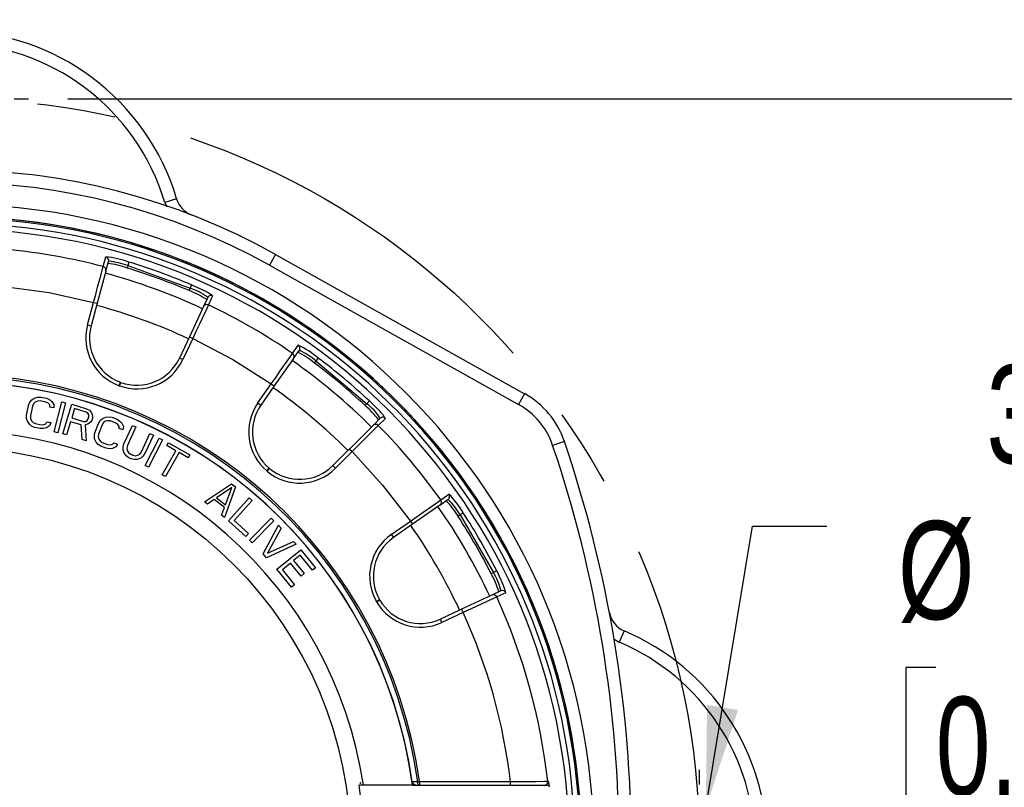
# Model space of a CAD drawing. Header units: millimetres. Extents: x 0 to 699, y 0 to 540.
# Tile 11 of 26: x 180 to 260, y 418 to 480. Entities that reach past the tile are written whole.
import ezdxf

# ---------------------------------------------------------------- set-up
doc = ezdxf.new("R2010")
doc.units = ezdxf.units.MM
doc.header["$LTSCALE"] = 2.5
doc.linetypes.add('CENTERX2', pattern=[20.32, 12.7, -2.54, 2.54, -2.54])
doc.layers.add('CENTER', color=40, linetype='CENTERX2')
doc.layers.add('DIMENSIONS', color=140, linetype='Continuous', lineweight=25)
doc.styles.add('SLDTEXTSTYLE2', font='TXT', dxfattribs={"width": 0.75})
doc.dimstyles.new('SLDDIMSTYLE5', dxfattribs={"dimtxt": 7.9375, "dimasz": 8.255, "dimexe": 0, "dimexo": 0.0625, "dimgap": 1.984375, "dimtad": 0, "dimtih": 1, "dimtoh": 1, "dimdec": 1, "dimrnd": 1e-09, "dimzin": 4, "dimdsep": 46, "dimtxsty": 'SLDTEXTSTYLE2', "dimsah": 1, "dimcen": 0, "dimadec": 0, "dimazin": 1, "dimtfac": 1, "dimtdec": 1, "dimtofl": 0, "dimtmove": 0, "dimatfit": 3, "dimfxl": 0, "dimfrac": 2, "dimtolj": 1, "dimtzin": 12, "dimarcsym": 0})
doc.dimstyles.new('SLDDIMSTYLE6', dxfattribs={"dimtxt": 7.9375, "dimasz": 8.255, "dimexe": 0, "dimexo": 0.0625, "dimgap": 1.984375, "dimtad": 0, "dimtih": 1, "dimtoh": 1, "dimdec": 1, "dimrnd": 1e-09, "dimzin": 12, "dimdsep": 46, "dimtxsty": 'SLDTEXTSTYLE2', "dimsah": 1, "dimcen": 0, "dimadec": 0, "dimazin": 3, "dimtfac": 1, "dimtdec": 1, "dimtofl": 0, "dimtmove": 0, "dimatfit": 3, "dimfxl": 0, "dimfrac": 2, "dimtolj": 1, "dimtzin": 12, "dimarcsym": 0})
doc.dimstyles.new('SLDDIMSTYLE7', dxfattribs={"dimtxt": 7.9375, "dimasz": 8.255, "dimexe": 0, "dimexo": 0.0625, "dimgap": 1.984375, "dimtad": 0, "dimtih": 1, "dimtoh": 1, "dimdec": 1, "dimrnd": 1e-09, "dimzin": 12, "dimdsep": 46, "dimtxsty": 'SLDTEXTSTYLE2', "dimsah": 1, "dimcen": 0, "dimadec": 0, "dimazin": 3, "dimtfac": 1, "dimtdec": 1, "dimtofl": 0, "dimtmove": 0, "dimatfit": 3, "dimfxl": 0, "dimfrac": 2, "dimtolj": 1, "dimtzin": 12, "dimarcsym": 0})
doc.dimstyles.new('SLDDIMSTYLE8', dxfattribs={"dimtxt": 7.9375, "dimasz": 8.255, "dimexe": 0, "dimexo": 0.0625, "dimgap": 1.984375, "dimtad": 0, "dimtih": 1, "dimtoh": 1, "dimdec": 1, "dimrnd": 1e-09, "dimzin": 12, "dimdsep": 46, "dimtxsty": 'SLDTEXTSTYLE2', "dimsah": 1, "dimcen": 0.09, "dimadec": 0, "dimazin": 3, "dimtfac": 1, "dimtdec": 1, "dimtofl": 0, "dimtmove": 0, "dimatfit": 3, "dimfxl": 0, "dimfrac": 2, "dimtolj": 1, "dimtzin": 12, "dimarcsym": 0})

# ---------------------------------------------------------------- blocks, each defined once
blk = doc.blocks.new('_D_5')
at = {"layer": 'DIMENSIONS'}
for p, q in [((68.506, 475.7), (66.088, 475.7)), ((66.088, 475.7), (66.088, 463.099)), ((89.033, 475.7), (91.452, 475.7)), ((91.452, 475.7), (91.452, 463.099)), ((115.811, 464.262), (101.92, 464.262)), ((128.89, 452.873), (115.811, 464.262)), ((66.088, 463.099), (68.506, 463.099)), ((91.452, 463.099), (89.033, 463.099))]:
    blk.add_line(p, q, dxfattribs=at)
blk.add_solid([(128.89, 452.873), (123.499, 459.252), (121.831, 457.336)], dxfattribs=at)
at = {"layer": 'DIMENSIONS', "char_height": 7.9375, "attachment_point": 1, "style": 'SLDTEXTSTYLE2'}
for s, insert in [('%%c', (59.588, 487.544)), ('121.0', (71.559, 487.544)), ('4.76', (68.506, 473.331)), ('B.C.', (68.501, 459.118))]:
    blk.add_mtext(s, dxfattribs=dict(at, insert=insert))
blk = doc.blocks.new('_D_6')
at = {"layer": 'DIMENSIONS'}
for p, q in [((117.629, 491.78), (115.211, 491.78)), ((115.211, 491.78), (115.211, 479.18)), ((138.157, 491.78), (140.575, 491.78)), ((140.575, 491.78), (140.575, 479.18)), ((162.95, 491.78), (147.075, 491.78)), ((166.953, 464.563), (162.95, 491.78)), ((115.211, 479.18), (117.629, 479.18)), ((140.575, 479.18), (138.157, 479.18))]:
    blk.add_line(p, q, dxfattribs=at)
blk.add_solid([(166.953, 464.563), (167.008, 472.915), (164.495, 472.545)], dxfattribs=at)
at = {"layer": 'DIMENSIONS', "char_height": 7.9375, "attachment_point": 1, "style": 'SLDTEXTSTYLE2'}
for s, insert in [('%%c', (108.712, 503.625)), ('103.9', (120.682, 503.625)), ('4.09', (117.629, 489.412))]:
    blk.add_mtext(s, dxfattribs=dict(at, insert=insert))
blk = doc.blocks.new('_D_7')
at = {"layer": 'DIMENSIONS'}
for p, q in [((70.912, 424.778), (68.493, 424.778)), ((68.493, 424.778), (68.493, 412.177)), ((91.439, 424.778), (93.857, 424.778)), ((93.857, 424.778), (93.857, 412.177)), ((109.112, 424.778), (100.357, 424.778)), ((124.332, 422.07), (109.112, 424.778)), ((68.493, 412.177), (70.912, 412.177)), ((93.857, 412.177), (91.439, 412.177))]:
    blk.add_line(p, q, dxfattribs=at)
blk.add_solid([(124.332, 422.07), (116.427, 424.766), (115.982, 422.266)], dxfattribs=at)
at = {"layer": 'DIMENSIONS', "char_height": 7.9375, "attachment_point": 1, "style": 'SLDTEXTSTYLE2'}
for s, insert in [('%%c', (61.994, 436.622)), ('101.9', (73.964, 436.622)), ('4.01', (70.912, 422.409))]:
    blk.add_mtext(s, dxfattribs=dict(at, insert=insert))
blk = doc.blocks.new('_D_8')
at = {"layer": 'DIMENSIONS'}
for p, q in [((235.541, 416.3), (239.329, 439.108)), ((239.329, 439.108), (245.332, 439.108)), ((254.138, 427.671), (251.719, 427.671)), ((251.719, 427.671), (251.719, 415.07)), ((274.665, 427.671), (277.083, 427.671)), ((277.083, 427.671), (277.083, 415.07)), ((251.719, 415.07), (254.138, 415.07)), ((277.083, 415.07), (274.665, 415.07))]:
    blk.add_line(p, q, dxfattribs=at)
blk.add_solid([(235.541, 416.3), (238.147, 424.236), (235.641, 424.652)], dxfattribs=at)
at = {"layer": 'DIMENSIONS', "char_height": 7.9375, "attachment_point": 1, "style": 'SLDTEXTSTYLE2'}
for s, insert in [('3X', (258.244, 452.116)), ('%%c', (251.085, 439.515)), ('6.4', (263.055, 439.515)), ('0.25', (254.138, 425.302))]:
    blk.add_mtext(s, dxfattribs=dict(at, insert=insert))
blk = doc.blocks.new('_D_9')
at = {"layer": 'DIMENSIONS'}
for p, q in [((183.932, 473.644), (312.705, 473.644)), ((304.767, 473.644), (304.767, 457.667)), ((294.503, 443.333), (292.085, 443.333)), ((292.085, 443.333), (292.085, 430.732)), ((315.031, 443.333), (317.449, 443.333)), ((317.449, 443.333), (317.449, 430.732)), ((292.085, 430.732), (294.503, 430.732)), ((317.449, 430.732), (315.031, 430.732)), ((304.767, 413.144), (304.767, 429.12)), ((244.432, 413.144), (312.705, 413.144))]:
    blk.add_line(p, q, dxfattribs=at)
for points in [[(304.767, 473.644), (303.497, 465.389), (306.037, 465.389)], [(304.767, 413.144), (306.037, 421.399), (303.497, 421.399)]]:
    blk.add_solid(points, dxfattribs=at)
at = {"layer": 'DIMENSIONS', "char_height": 7.9375, "attachment_point": 1, "style": 'SLDTEXTSTYLE2'}
for s, insert in [('60.5', (294.503, 455.177)), ('2.38', (294.503, 440.964))]:
    blk.add_mtext(s, dxfattribs=dict(at, insert=insert))
blk = doc.blocks.new('SW_CENTERMARKSYMBOL_2')
at = {"layer": 'CENTER', "color": 0}
for p, q in [((0, 5.08), (0, 6.24)), ((0, 0), (0, 2.54)), ((-5.08, 0), (-6.24, 0)), ((0, 0), (-2.54, 0)), ((0, 0), (0, -2.54)), ((0, 0), (2.54, 0)), ((5.08, 0), (6.24, 0)), ((0, -5.08), (0, -6.24))]:
    blk.add_line(p, q, dxfattribs=at)
blk = doc.blocks.new('SW_CENTERMARKSYMBOL_4')
at = {"layer": 'CENTER', "color": 0}
for p, q in [((0, 5.08), (0, 6.24)), ((0, 0), (0, 2.54)), ((-5.08, 0), (-6.24, 0)), ((0, 0), (-2.54, 0)), ((0, 0), (0, -2.54)), ((0, 0), (2.54, 0)), ((5.08, 0), (6.24, 0)), ((0, -5.08), (0, -6.24))]:
    blk.add_line(p, q, dxfattribs=at)

msp = doc.modelspace()

# ---------------------------------------------------------------- linework, layer by layer
for p, q in [((192.728, 465.563), (191.769, 465.278)), ((191.769, 465.278), (191.922, 464.919)), ((186.784, 460.092), (186.995, 460.878)), ((186.998, 459.724), (187.209, 460.511)), ((187.217, 460.628), (187.209, 460.511)), ((187.209, 460.511), (187.252, 460.519)), ((188.861, 460.455), (188.774, 460.169)), ((200.727, 461.07), (200.239, 460.197)), ((200.727, 461.07), (220.881, 449.813)), ((186.998, 459.724), (186.3, 457.12)), ((188.774, 460.169), (188.721, 459.972)), ((188.774, 460.169), (193.823, 458.331)), ((200.239, 460.197), (220.394, 448.94)), ((193.737, 458.146), (193.823, 458.331)), ((193.94, 458.607), (193.823, 458.331)), ((195.241, 457.587), (194.897, 456.849)), ((195.213, 457.621), (195.241, 457.587)), ((195.642, 457.731), (195.297, 456.993)), ((185.521, 455.369), (186.011, 457.197)), ((186.3, 457.12), (185.81, 455.292)), ((186.011, 457.197), (186.3, 457.12)), ((194.897, 456.849), (193.758, 454.405)), ((185.521, 455.369), (185.81, 455.292)), ((193.758, 454.405), (192.958, 452.69)), ((194.03, 454.279), (193.23, 452.563)), ((193.758, 454.405), (194.03, 454.279)), ((202.102, 453.065), (202.569, 453.732)), ((202.177, 452.646), (202.644, 453.313)), ((202.691, 453.421), (202.644, 453.313)), ((202.644, 453.313), (202.687, 453.306)), ((193.23, 452.563), (192.958, 452.69)), ((202.177, 452.646), (200.63, 450.437)), ((203.997, 452.457), (203.881, 452.29)), ((204.177, 452.696), (203.997, 452.457)), ((203.997, 452.457), (208.114, 449.003)), ((188.08, 450.455), (188.183, 450.737)), ((188.11, 450.444), (188.08, 450.455)), ((188.11, 450.444), (188.213, 450.726)), ((188.213, 450.726), (188.183, 450.737)), ((199.299, 449.059), (200.385, 450.61)), ((200.63, 450.437), (199.545, 448.887)), ((200.385, 450.61), (200.63, 450.437)), ((180.857, 449.117), (181.002, 449.304)), ((181.002, 449.304), (181.248, 449.471)), ((181.248, 449.471), (181.474, 449.534)), ((181.474, 449.534), (181.74, 449.534)), ((181.74, 449.534), (182.199, 449.441)), ((182.199, 449.441), (182.443, 449.337)), ((182.443, 449.337), (182.626, 449.191)), ((220.881, 449.813), (220.394, 448.94)), ((180.594, 448.085), (180.753, 448.866)), ((180.753, 448.866), (180.857, 449.117)), ((181.059, 448.804), (180.9, 448.022)), ((181.153, 449.002), (181.059, 448.804)), ((181.287, 449.138), (181.153, 449.002)), ((181.461, 449.211), (181.287, 449.138)), ((181.676, 449.221), (181.461, 449.211)), ((182.135, 449.128), (181.676, 449.221)), ((182.329, 449.034), (182.135, 449.128)), ((182.461, 448.899), (182.329, 449.034)), ((182.48, 448.732), (182.461, 448.899)), ((182.786, 448.67), (182.48, 448.732)), ((182.626, 449.191), (182.788, 448.941)), ((182.788, 448.941), (182.786, 448.67)), ((182.817, 446.734), (183.427, 449.158)), ((183.73, 449.082), (183.12, 446.657)), ((183.427, 449.158), (183.73, 449.082)), ((183.527, 446.565), (184.246, 448.959)), ((184.469, 448.614), (184.239, 447.85)), ((184.246, 448.959), (185.443, 448.599)), ((185.416, 448.329), (184.469, 448.614)), ((185.443, 448.599), (185.677, 448.473)), ((185.677, 448.473), (185.831, 448.26)), ((199.299, 449.059), (199.545, 448.887)), ((207.97, 448.859), (208.114, 449.003)), ((208.318, 449.221), (208.114, 449.003)), ((180.592, 447.814), (180.594, 448.085)), ((180.652, 447.584), (180.592, 447.814)), ((180.9, 448.022), (180.909, 447.803)), ((180.909, 447.803), (180.979, 447.626)), ((184.239, 447.85), (185.187, 447.565)), ((185.551, 448.233), (185.416, 448.329)), ((185.482, 447.643), (185.578, 447.781)), ((185.62, 448.102), (185.551, 448.233)), ((185.578, 447.781), (185.624, 447.934)), ((185.624, 447.934), (185.62, 448.102)), ((185.831, 448.26), (185.919, 448.012)), ((185.923, 447.844), (185.862, 447.64)), ((185.919, 448.012), (185.923, 447.844)), ((186.544, 447.634), (186.717, 447.796)), ((186.717, 447.796), (186.987, 447.922)), ((186.987, 447.922), (187.22, 447.947)), ((187.22, 447.947), (187.482, 447.905)), ((187.482, 447.905), (187.92, 447.739)), ((187.92, 447.739), (188.145, 447.597)), ((209.192, 447.819), (208.616, 447.243)), ((209.618, 447.817), (209.042, 447.241)), ((209.177, 447.861), (209.192, 447.819)), ((180.813, 447.334), (180.652, 447.584)), ((180.996, 447.188), (180.813, 447.334)), ((180.979, 447.626), (181.111, 447.491)), ((181.241, 447.084), (180.996, 447.188)), ((181.111, 447.491), (181.304, 447.397)), ((181.7, 446.991), (181.241, 447.084)), ((181.304, 447.397), (181.764, 447.304)), ((181.966, 446.991), (181.7, 446.991)), ((181.764, 447.304), (181.979, 447.314)), ((182.191, 447.054), (181.966, 446.991)), ((181.979, 447.314), (182.153, 447.387)), ((182.153, 447.387), (182.236, 447.533)), ((182.438, 447.221), (182.191, 447.054)), ((182.236, 447.533), (182.542, 447.471)), ((182.542, 447.471), (182.438, 447.221)), ((184.147, 447.544), (183.826, 446.475)), ((184.995, 447.29), (184.147, 447.544)), ((185.073, 446.1), (184.995, 447.29)), ((185.187, 447.565), (185.352, 447.571)), ((185.555, 447.343), (185.325, 447.302)), ((185.325, 447.302), (185.422, 445.995)), ((185.352, 447.571), (185.482, 447.643)), ((185.766, 447.502), (185.555, 447.343)), ((185.862, 447.64), (185.766, 447.502)), ((186.119, 446.658), (186.401, 447.404)), ((186.401, 447.404), (186.544, 447.634)), ((186.694, 447.293), (186.411, 446.547)), ((186.818, 447.474), (186.694, 447.293)), ((186.972, 447.586), (186.818, 447.474)), ((187.155, 447.63), (186.972, 447.586)), ((187.369, 447.606), (187.155, 447.63)), ((187.807, 447.44), (187.369, 447.606)), ((187.983, 447.317), (187.807, 447.44)), ((188.092, 447.162), (187.983, 447.317)), ((188.084, 446.994), (188.092, 447.162)), ((188.376, 446.884), (188.084, 446.994)), ((188.145, 447.597), (188.302, 447.424)), ((188.302, 447.424), (188.422, 447.151)), ((188.422, 447.151), (188.376, 446.884)), ((188.456, 445.753), (189.144, 447.251)), ((189.428, 447.121), (188.74, 445.622)), ((189.144, 447.251), (189.428, 447.121)), ((208.616, 447.243), (206.71, 445.336)), ((183.12, 446.657), (182.817, 446.734)), ((183.826, 446.475), (183.527, 446.565)), ((185.422, 445.995), (185.073, 446.1)), ((186.073, 446.391), (186.119, 446.658)), ((186.096, 446.155), (186.073, 446.391)), ((186.215, 445.882), (186.096, 446.155)), ((186.411, 446.547), (186.385, 446.33)), ((186.385, 446.33), (186.425, 446.144)), ((186.425, 446.144), (186.534, 445.989)), ((189.876, 445.101), (190.564, 446.599)), ((190.848, 446.469), (190.16, 444.97)), ((190.173, 443.999), (191.314, 446.224)), ((191.592, 446.081), (190.451, 443.857)), ((190.564, 446.599), (190.848, 446.469)), ((191.314, 446.224), (191.592, 446.081)), ((186.372, 445.709), (186.215, 445.882)), ((186.597, 445.567), (186.372, 445.709)), ((186.534, 445.989), (186.71, 445.865)), ((187.035, 445.401), (186.597, 445.567)), ((186.71, 445.865), (187.148, 445.699)), ((187.298, 445.358), (187.035, 445.401)), ((187.148, 445.699), (187.362, 445.675)), ((187.53, 445.384), (187.298, 445.358)), ((187.362, 445.675), (187.546, 445.719)), ((187.8, 445.509), (187.53, 445.384)), ((187.546, 445.719), (187.651, 445.85)), ((187.651, 445.85), (187.943, 445.74)), ((187.943, 445.74), (187.8, 445.509)), ((188.393, 445.489), (188.456, 445.753)), ((188.399, 445.252), (188.393, 445.489)), ((188.74, 445.622), (188.699, 445.407)), ((188.699, 445.407), (188.727, 445.219)), ((191.935, 445.614), (192.067, 445.845)), ((192.658, 445.201), (191.935, 445.614)), ((192.067, 445.845), (193.785, 444.863)), ((206.71, 445.336), (206.587, 445.214)), ((206.71, 445.336), (206.922, 445.124)), ((224.096, 445.953), (223.149, 445.632)), ((188.499, 444.972), (188.399, 445.252)), ((188.644, 444.788), (188.499, 444.972)), ((188.859, 444.631), (188.644, 444.788)), ((188.727, 445.219), (188.825, 445.057)), ((188.825, 445.057), (188.992, 444.921)), ((189.048, 444.545), (188.859, 444.631)), ((188.992, 444.921), (189.181, 444.835)), ((189.307, 444.484), (189.048, 444.545)), ((189.181, 444.835), (189.393, 444.796)), ((189.54, 444.494), (189.307, 444.484)), ((189.393, 444.796), (189.579, 444.827)), ((189.819, 444.6), (189.54, 444.494)), ((189.579, 444.827), (189.74, 444.929)), ((189.74, 444.929), (189.876, 445.101)), ((190.002, 444.75), (189.819, 444.6)), ((190.16, 444.97), (190.002, 444.75)), ((191.55, 443.261), (192.658, 445.201)), ((192.929, 445.046), (191.821, 443.106)), ((193.653, 444.632), (192.929, 445.046)), ((193.785, 444.863), (193.653, 444.632)), ((206.587, 445.214), (205.371, 443.998)), ((206.922, 445.124), (205.584, 443.786)), ((190.451, 443.857), (190.173, 443.999)), ((200.023, 443.566), (200.216, 443.796)), ((200.048, 443.545), (200.241, 443.775)), ((200.241, 443.775), (200.216, 443.796)), ((205.584, 443.786), (205.371, 443.998)), ((191.821, 443.106), (191.55, 443.261)), ((200.048, 443.545), (200.023, 443.566)), ((194.97, 441.071), (197.164, 442.53)), ((197.198, 442.234), (195.945, 441.39)), ((197.493, 442.274), (196.613, 439.79)), ((196.684, 440.813), (197.198, 442.234)), ((197.164, 442.53), (197.493, 442.274)), ((195.945, 441.39), (196.684, 440.813)), ((196.931, 439.519), (198.6, 441.38)), ((198.6, 441.38), (198.833, 441.171)), ((214.092, 441.223), (214.759, 441.69)), ((214.768, 441.356), (214.687, 441.271)), ((195.216, 440.879), (194.97, 441.071)), ((195.773, 441.254), (195.216, 440.879)), ((196.594, 440.613), (195.773, 441.254)), ((196.366, 439.982), (196.594, 440.613)), ((198.833, 441.171), (197.376, 439.548)), ((214.02, 440.804), (211.811, 439.257)), ((214.02, 440.804), (214.687, 441.271)), ((214.687, 441.271), (214.725, 441.249)), ((196.613, 439.79), (196.366, 439.982)), ((198.618, 437.969), (200.368, 439.755)), ((200.368, 439.755), (200.591, 439.536)), ((215.665, 440.003), (215.499, 439.886)), ((215.916, 440.167), (215.665, 440.003)), ((215.665, 440.003), (218.352, 435.35)), ((198.326, 438.267), (196.931, 439.519)), ((197.376, 439.548), (198.539, 438.504)), ((200.591, 439.536), (198.842, 437.75)), ((199.715, 436.856), (200.978, 439.169)), ((201.191, 438.94), (200.09, 436.921)), ((200.978, 439.169), (201.191, 438.94)), ((210.088, 438.417), (211.639, 439.503)), ((211.811, 439.257), (210.26, 438.171)), ((211.639, 439.503), (211.811, 439.257)), ((198.539, 438.504), (198.326, 438.267)), ((210.088, 438.417), (210.26, 438.171)), ((198.842, 437.75), (198.618, 437.969)), ((202.397, 437.643), (199.998, 436.551)), ((200.09, 436.921), (202.184, 437.872)), ((202.184, 437.872), (202.397, 437.643)), ((199.998, 436.551), (199.715, 436.856)), ((200.836, 435.623), (202.781, 437.194)), ((202.729, 436.751), (202.191, 436.316)), ((203.711, 435.536), (202.729, 436.751)), ((202.781, 437.194), (203.959, 435.736)), ((201.943, 436.115), (201.281, 435.58)), ((202.794, 435.062), (201.943, 436.115)), ((202.191, 436.316), (203.042, 435.263)), ((203.959, 435.736), (203.711, 435.536)), ((202.015, 434.165), (200.836, 435.623)), ((201.281, 435.58), (202.263, 434.365)), ((203.042, 435.263), (202.794, 435.062)), ((218.167, 435.263), (218.352, 435.35)), ((218.619, 435.485), (218.352, 435.35)), ((202.263, 434.365), (202.015, 434.165)), ((218.223, 433.524), (215.779, 432.384)), ((218.961, 433.868), (218.223, 433.524)), ((219.36, 433.721), (218.622, 433.377)), ((218.961, 433.912), (218.961, 433.868)), ((208.89, 433.007), (209.15, 433.157)), ((208.906, 432.98), (208.89, 433.007)), ((208.906, 432.98), (209.166, 433.13)), ((209.166, 433.13), (209.15, 433.157)), ((215.622, 432.311), (214.064, 431.584)), ((215.906, 432.112), (214.19, 431.313)), ((215.779, 432.384), (215.622, 432.311)), ((215.906, 432.112), (215.779, 432.384)), ((214.19, 431.313), (214.064, 431.584)), ((228.923, 430.64), (228.534, 429.72)), ((228.112, 429.962), (228.534, 429.72)), ((207.606, 418.375), (207.565, 418.274)), ((212.229, 418.423), (211.774, 418.422)), ((212.378, 418.444), (212.378, 418.144)), ((212.378, 418.444), (219.736, 418.444)), ((219.736, 418.144), (219.736, 418.444)), ((222.747, 418.476), (222.781, 418.476)), ((207.841, 418.144), (207.497, 418.144)), ((211.811, 418.144), (207.841, 418.144)), ((211.811, 418.144), (212.378, 418.144)), ((212.378, 418.144), (219.736, 418.144)), ((219.736, 418.144), (222.45, 418.144)), ((222.543, 418.144), (222.862, 418.144)), ((222.862, 418.144), (222.87, 418.144))]:
    msp.add_line(p, q)
at = {"flags": 128}
for points in [[(186.011, 457.197), (186.183, 457.842), (186.339, 458.428), (186.586, 459.352), (186.732, 459.896), (186.784, 460.092)], [(178.784, 458.472), (182.423, 457.981), (186.011, 457.197)], [(193.94, 458.607), (194.609, 458.307), (194.878, 458.173)], [(195.297, 456.993), (195.212, 456.81), (194.974, 456.3), (194.569, 455.434), (194.312, 454.884), (194.03, 454.279)], [(194.03, 454.279), (197.281, 452.573), (200.385, 450.61)], [(200.385, 450.61), (200.767, 451.156), (201.115, 451.654), (201.662, 452.437), (201.986, 452.899), (202.102, 453.065)], [(208.318, 449.221), (208.844, 448.711), (209.052, 448.494)], [(209.042, 447.241), (208.849, 447.05), (208.383, 446.584), (207.708, 445.91), (206.922, 445.124)], [(206.922, 445.124), (209.394, 442.409), (211.639, 439.503)], [(211.639, 439.503), (212.185, 439.886), (212.682, 440.234), (213.464, 440.783), (213.926, 441.107), (214.092, 441.223)], [(218.619, 435.485), (218.939, 434.826), (219.059, 434.55)], [(218.622, 433.377), (218.375, 433.263), (217.778, 432.984), (216.913, 432.582), (215.906, 432.112)], [(212.378, 418.144), (212.324, 418.165), (212.277, 418.224), (212.244, 418.315), (212.229, 418.423)], [(212.23, 418.423), (212.301, 418.433), (212.378, 418.444)], [(219.736, 418.444), (220.396, 418.452), (220.967, 418.458), (221.808, 418.467), (222.483, 418.474), (222.747, 418.476)], [(222.781, 418.476), (222.818, 418.376), (222.862, 418.144)]]:
    msp.add_lwpolyline(points, dxfattribs=at)
msp.add_circle((174.517, 413.144), 32.299)
for centre, radius, start, end in [((174.517, 460.144), 19, 16.57254, 163.42746), ((174.517, 460.144), 18, 16.57254, 163.42746), ((174.517, 414.144), 53.75, 60.81512, 119.18488), ((174.517, 414.144), 52.75, 60.81512, 119.18488), ((194.645, 466.133), 2, 196.57254, 248.83629), ((174.517, 413.144), 51.973, 0, 179.7693), ((174.517, 413.144), 50.976, 276.75948, 180), ((174.517, 413.144), 50.973, 276.75991, 90), ((174.517, 413.144), 50.972, 276.76, 90), ((174.517, 413.144), 50.865, 276.77433, 90), ((174.547, 413.166), 50.399, 276.80332, 90.03372), ((174.517, 413.144), 49.978, 270, 90), ((174.517, 413.144), 48.524, 75.35642, 84.64357), ((186.259, 453.306), 7.608, 70.00293, 84.44781), ((186.919, 460.588), 0.3, 7.63983, 75.37112), ((186.609, 454.241), 6.31, 69.94014, 84.15201), ((174.517, 413.144), 49.438, 66.86593, 73.13407), ((186.709, 459.802), 0.3, 345.03827, 75.39357), ((186.642, 454.503), 5.851, 69.18992, 84.9174), ((174.517, 413.144), 48.935, 66.87369, 73.12631), ((174.517, 413.144), 48.04, 65, 75), ((191.158, 451.337), 7.281, 56.6341, 69.25858), ((192.494, 454.011), 4.519, 53.01724, 72.90632), ((193.658, 455.187), 3.226, 52.06435, 67.77699), ((195.513, 457.46), 0.3, 64.61004, 154.96101), ((174.517, 413.144), 45.354, 65, 75), ((195.169, 456.722), 0.3, 64.60512, 154.961), ((174.517, 413.144), 48.524, 55.35642, 64.64357), ((189.481, 454.308), 4.1, 165, 250.02288), ((189.481, 454.308), 3.8, 165, 250.02288), ((199.287, 446.868), 7.608, 50.00293, 64.44781), ((202.398, 453.485), 0.3, 347.63983, 55.37112), ((199.936, 447.627), 6.31, 49.94014, 64.15201), ((189.514, 454.296), 4.1, 249.97712, 335), ((189.514, 454.296), 3.8, 249.97712, 335), ((174.517, 413.144), 48.04, 45, 55), ((201.931, 452.818), 0.3, 325.03827, 55.39357), ((199.804, 447.471), 6.312, 49.76792, 64.3394), ((174.517, 413.144), 49.438, 46.86593, 53.13407), ((174.517, 413.144), 48.935, 46.87369, 53.12631), ((174.517, 413.144), 38.23, 7.96876, 166.51368), ((174.517, 413.144), 38.08, 7.96875, 90), ((174.517, 413.144), 37.627, 7.63618, 166.90637), ((174.517, 413.144), 37.63, 8.06423, 166.68991), ((174.517, 413.144), 45.354, 45, 55), ((217.468, 443.702), 7, 18.76365, 60.81512), ((202.658, 446.708), 4.1, 145, 230.02288), ((202.658, 446.708), 3.8, 145, 230.02288), ((203.218, 443.342), 7.281, 36.6341, 49.25858), ((205.388, 445.398), 4.519, 33.01724, 52.90632), ((206.884, 446.105), 3.226, 32.06441, 47.77708), ((217.468, 443.702), 6, 18.76365, 60.81512), ((209.404, 447.607), 0.3, 44.61011, 134.96101), ((208.828, 447.031), 0.3, 44.60551, 134.96541), ((174.517, 413.144), 48.524, 35.35642, 44.64357), ((174.517, 413.144), 33.697, 8.5331, 168.66904), ((127.521, 413.144), 100.996, 341.23553, 18.76447), ((127.517, 413.144), 102, 0, 18.76365), ((202.684, 446.685), 4.1, 229.97712, 315), ((202.684, 446.685), 3.8, 229.97712, 315), ((209.328, 436.362), 7.608, 30.00293, 44.44781), ((214.514, 441.516), 0.3, 327.63982, 35.37112), ((174.517, 413.144), 48.04, 25, 35), ((213.847, 441.049), 0.3, 305.03825, 35.39357), ((209.917, 436.675), 6.439, 29.9119, 44.19542), ((210.197, 436.853), 6.31, 29.94014, 44.15201), ((174.517, 413.144), 48.935, 26.87369, 33.12631), ((174.517, 413.144), 49.438, 26.86593, 33.13407), ((174.517, 413.144), 45.354, 25, 35), ((212.44, 435.059), 4.1, 125, 210.02288), ((212.44, 435.059), 3.8, 125, 210.02288), ((211.815, 431.705), 7.281, 16.6341, 29.25858), ((214.558, 432.894), 4.519, 13.01724, 32.90632), ((216.205, 433.047), 3.226, 12.06441, 27.77708), ((218.349, 433.252), 0.3, 24.60551, 114.96541), ((174.517, 413.144), 48.524, 6.30967, 24.64357), ((219.087, 433.596), 0.3, 24.61011, 114.96101), ((212.458, 435.028), 4.1, 209.97712, 295), ((212.458, 435.028), 3.8, 209.97712, 295), ((174.532, 413.148), 45.513, 6.68194, 24.62551), ((229.703, 432.482), 2, 190.71649, 247.05685), ((221.517, 413.144), 19, 0, 67.05685), ((221.517, 413.144), 18, 292.94315, 67.05685), ((207.884, 418.205), 0.326, 148.56361, 167.85086), ((222.449, 418.443), 0.3, 270.04567, 6.33436), ((222.483, 418.443), 0.3, 294.26639, 6.3441), ((174.517, 413.144), 33.357, 351.37912, 8.62088), ((222.494, 418.393), 0.25, 267.58741, 296.81571), ((174.517, 413.144), 48.611, 5.71582, 5.90371)]:
    msp.add_arc(centre, radius, start, end)
msp.add_ellipse((212.377, 418.444), major_axis=(0.605, 0), ratio=0.496191, start_param=3.21465, end_param=4.714278)
at = {"layer": 'CENTER'}
msp.add_circle((174.517, 413.144), 60.5, dxfattribs=at)

# ---------------------------------------------------------------- block references
for name, p in [('SW_CENTERMARKSYMBOL_4', (174.517, 473.644)), ('SW_CENTERMARKSYMBOL_2', (235.017, 413.144))]:
    msp.add_blockref(name, p, dxfattribs=at)

# ---------------------------------------------------------------- dimensions: what is measured, and where the dimension line sits
at = {"layer": 'DIMENSIONS'}
for p1, p2, picture, middle in [((182.081, 361.724), (166.953, 464.563), '_D_6', (127.893, 491.78)), ((224.702, 404.217), (124.332, 422.07), '_D_7', (81.175, 424.778))]:
    dim = msp.add_diameter_dim_2p(p1=p1, p2=p2, dimstyle='SLDDIMSTYLE6', dxfattribs=at)
    dim.commit()
    dim.dimension.update_dxf_attribs({"geometry": picture, "text_midpoint": middle, "dimtype": 163})
for p1, p2, text, dimstyle, picture, middle in [((220.144, 373.414), (128.89, 452.873), '<>\\PB.C.', 'SLDDIMSTYLE5', '_D_5', (78.77, 469.399)), ((234.493, 409.987), (235.541, 416.3), '3X\\P<>', 'SLDDIMSTYLE7', '_D_8', (264.401, 433.971))]:
    dim = msp.add_diameter_dim_2p(p1=p1, p2=p2, text=text, dimstyle=dimstyle, dxfattribs=at)
    dim.commit()
    dim.dimension.update_dxf_attribs({"geometry": picture, "text_midpoint": middle, "dimtype": 163})
dim = msp.add_linear_dim(base=(304.767, 413.144), p1=(180.757, 473.644), p2=(241.257, 413.144), angle=90, dimstyle='SLDDIMSTYLE8', dxfattribs=at)
dim.commit()
dim.dimension.update_dxf_attribs({"geometry": '_D_9', "text_midpoint": (304.767, 443.394), "dimtype": 160})

doc.saveas('drawing.dxf')
